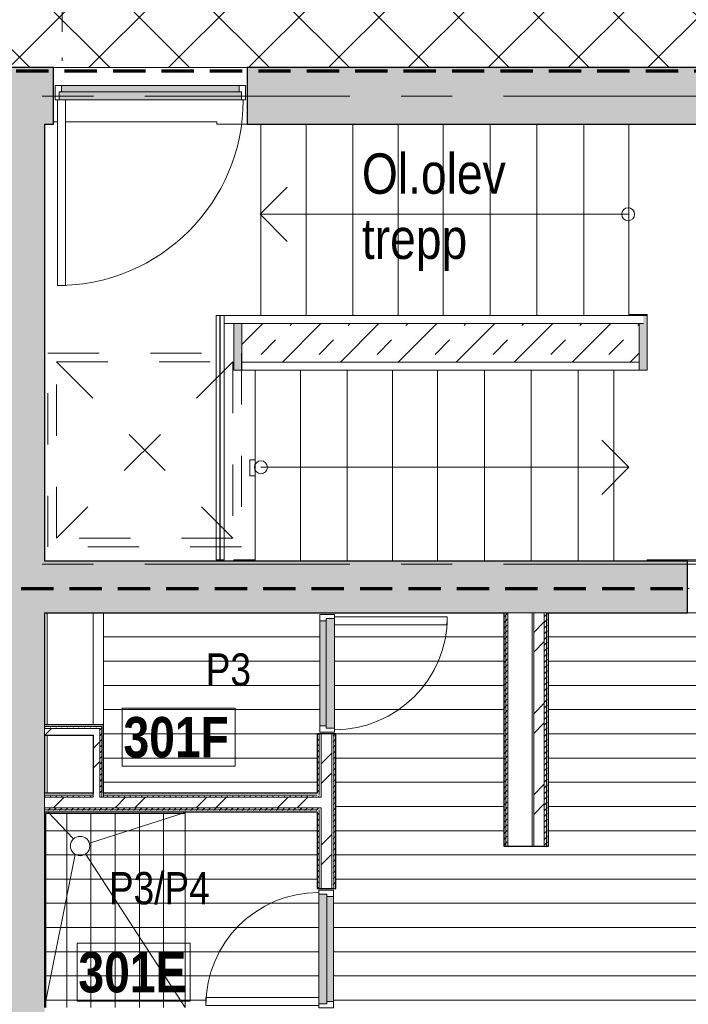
# Model space of a CAD drawing. Header units: millimetres. Extents: x -2764 to 55441, y -2158 to 22251.
# Tile 48 of 70: x 24008 to 28151, y 4775 to 10874. Entities that reach past the tile are written whole.
import ezdxf

# ---------------------------------------------------------------- set-up
doc = ezdxf.new("R2010")
doc.units = ezdxf.units.MM
for name, pattern in [('EST_Dash_2_1_', [300, 200, -100]), ('Grid Line 1_2_', [2222.5, 1270, -317.5, 317.5, -317.5]), ('IMPORT-Dash', [635, 317.5, -317.5]), ('Overhead', [396.875, 238.125, -158.75])]:
    doc.linetypes.add(name, pattern=pattern)
for name, color, linetype, lineweight, true_color in [('_ hall', 9, 'Continuous', 9, 0x808080), ('Color Fill-1', 7, 'Continuous', 9, 0xba7474), ('Color Fill-2', 9, 'Continuous', 9, 0x808080), ('Color Fill-4', 7, 'Continuous', 9, 0xab8450), ('Cut Pattern-1', 7, 'Continuous', 25, 0x787878), ('Cut Pattern-2', 7, 'Continuous', 9, 0x787878), ('Detail Items-2', 9, 'Continuous', 9, 0x808080), ('Doors-1', 7, 'Continuous', 9, 0x7da2b7), ('Doors-3', 7, 'Continuous', 9, 0x646464), ('Railings-1', 7, 'Continuous', 9, 0xbd9e5e), ('Room Tags-1', 7, 'Continuous', 9, 0x800000), ('SMA_Tuletõkkesektsioon', 1, 'EST_Dash_2_1_', 70, 0xff0000), ('Text Notes-2', 9, 'Continuous', 9, 0x808080), ('Trapp_punktiir', 9, 'IMPORT-Dash', 9, 0x808080)]:
    doc.layers.add(name, color=color, linetype=linetype, lineweight=lineweight, true_color=true_color)
for name, color, linetype, lineweight in [('_Beyond_', 7, 'Continuous', 9), ('_Overhead_', 7, 'Overhead', 9), ('Common Edges', 7, 'Continuous', 9), ('Cut Pattern-3', 7, 'Continuous', 9), ('Doors', 7, 'Continuous', 9), ('Doors-2', 7, 'Continuous', 18), ('Floors', 7, 'Continuous', 9), ('Generic Models', 7, 'Continuous', 9), ('Grids-1', 7, 'Grid Line 1_2_', 9), ('Plan Swing', 7, 'Continuous', 9), ('Railings', 7, 'Continuous', 9), ('Rails', 7, 'Continuous', 9), ('Room Tags', 7, 'Continuous', 9), ('Stairs', 7, 'Continuous', 9), ('Thin Lines', 7, 'Continuous', 9), ('Walls', 7, 'Continuous', 9), ('Walls-1', 7, 'Continuous', 25)]:
    doc.layers.add(name, color=color, linetype=linetype, lineweight=lineweight)
doc.styles.add('Swis721 Cn BT', font='swissc.ttf', dxfattribs={"height": 250})
doc.styles.add('Swis721 Cn BT_1', font='swissc.ttf', dxfattribs={"height": 200})
doc.styles.add('Swis721 Cn BT_B', font='swisscb.ttf', dxfattribs={"height": 250})
pattern_1 = [(45, (0, 0), (0, 35.35534), [25, -25])]
pattern_2 = [(45, (0, 0), (-251.447, 251.447), []), (45, (0, 381), (-251.447, 251.447), [])]
pattern_3 = [(0, (0, 0), (0, 150), [])]

# ---------------------------------------------------------------- blocks, each defined once
blk = doc.blocks.new('SMA_D01_ 1-poolne - SU-P-01 - 1200x2100 EI 3 korrus-2306023-3 Korruse põrandate  plaan')
at = {"layer": 'Doors-1'}
for points in [[(-86.9, 25), (-565, 25), (-565, -25), (565, -25), (565, 25), (525, 25)], [(-550, -25), (-550, -65), (550, -65), (550, -25), (-411.7, -25)]]:
    blk.add_hatch(color=256, dxfattribs=at).paths.add_polyline_path(points, flags=0)
at = {"layer": 'Doors'}
for p, q in [((525, 25), (-565, 25)), ((-550, -25), (550, -25)), ((550, -65), (-550, -65))]:
    blk.add_line(p, q, dxfattribs=at)
at = {"layer": 'Doors-2'}
for p, q in [((575, 1175), (525, 1175)), ((525, 1175), (525, 25)), ((575, 25), (575, 1175)), ((-565, 25), (-590, 25)), ((-590, 25), (-590, -65)), ((-565, -25), (-565, 25)), ((525, 25), (575, 25)), ((565, 25), (565, -25)), ((590, 25), (575, 25)), ((590, -65), (590, 25)), ((-550, -25), (-565, -25)), ((-550, -65), (-550, -25)), ((565, -25), (550, -25)), ((550, -25), (550, -65)), ((-590, -65), (-550, -65)), ((550, -65), (590, -65))]:
    blk.add_line(p, q, dxfattribs=at)
at = {"layer": 'Plan Swing'}
blk.add_arc((575, 25), 1150, 90, 180, dxfattribs=at)
blk = doc.blocks.new('SMA_D01_ 1-poolne - SU-P-04 - 750x2100-2125876-3 Korruse põrandate  plaan')
at = {"layer": 'Doors-3'}
for points in [[(340, -48), (340, 2), (-340, 2), (-340, -48), (325, -48)], [(325, 42), (-325, 42), (-325, 2), (325, 2)]]:
    blk.add_hatch(color=256, dxfattribs=at).paths.add_polyline_path(points, flags=0)
at = {"layer": 'Doors'}
for p, q in [((-325, 42), (325, 42)), ((325, 2), (-325, 2)), ((-340, -48), (300, -48))]:
    blk.add_line(p, q, dxfattribs=at)
at = {"layer": 'Doors-2'}
for p, q in [((-365, -48), (-365, 42)), ((-365, 42), (-325, 42)), ((-340, 2), (-340, -48)), ((-325, 2), (-340, 2)), ((-325, 42), (-325, 2)), ((325, 2), (325, 42)), ((325, 42), (365, 42)), ((340, 2), (325, 2)), ((340, -48), (340, 2)), ((365, 42), (365, -48)), ((-340, -48), (-365, -48)), ((300, -48), (350, -48)), ((300, -748), (300, -48)), ((350, -48), (350, -748)), ((365, -48), (350, -48)), ((350, -748), (300, -748))]:
    blk.add_line(p, q, dxfattribs=at)
at = {"layer": 'Plan Swing'}
blk.add_arc((350, -48), 700, 180, 270, dxfattribs=at)
blk = doc.blocks.new('Generic Models 9 - Generic Models 27-1786597-3 Korruse põrandate  plaan')
at = {"layer": 'Generic Models'}
for p, q in [((25433.9, 8147.4), (25467.6, 8147.4)), ((25433.9, 8147.4), (25433.9, 8047.4)), ((25467.6, 8047.4), (25433.9, 8047.4)), ((29271, 7520), (28146, 7520)), ((29346, 7520), (29321, 7520)), ((29855.7, 7527.8), (29855.7, 7520))]:
    blk.add_line(p, q, dxfattribs=at)
blk = doc.blocks.new('Generic Models 10 - Generic Models 27-1786654-3 Korruse põrandate  plaan')
at = {"layer": 'Generic Models'}
for p, q in [((24218.2, 10241.8), (24243.2, 10241.8)), ((24293.2, 10241.8), (25229.9, 10241.8)), ((25229.9, 10241.8), (25229.9, 10227.1)), ((25418.2, 10227.1), (25229.9, 10227.1)), ((25501.8, 9041.8), (25501.8, 10227.1)), ((25229.9, 7527.8), (25229.9, 7520)), ((25334.9, 7527.8), (25334.9, 7520)), ((25334.9, 7527.8), (25467.6, 7527.8))]:
    blk.add_line(p, q, dxfattribs=at)
blk = doc.blocks.new('Generic Models 29 - Generic Models 27-1787128-3 Korruse põrandate  plaan')
at = {"layer": '_Beyond_'}
for p, q in [((29985, 10213.8), (29985, 8969.6)), ((27783.1, 9048.5), (27895.7, 9048.5)), ((27895.7, 9042.2), (27895.7, 9048.5)), ((27690.4, 7520), (27690.4, 8703)), ((29985, 8689.6), (29985, 7773.8)), ((29271, 7527.8), (27895.7, 7527.8)), ((27895.7, 7520), (27895.7, 7527.8)), ((29927.2, 7527.8), (29321, 7527.8)), ((29985, 7527.8), (29977.2, 7527.8))]:
    blk.add_line(p, q, dxfattribs=at)
blk = doc.blocks.new('Railing - Railing-1787193-3 Korruse põrandate  plaan')
at = {"layer": 'Rails'}
for p, q in [((25384.3, 8753), (27845.7, 8753)), ((25384.3, 8703), (25384.3, 8753)), ((27845.7, 8753), (27845.7, 8703)), ((25384.3, 8703), (27845.7, 8703))]:
    blk.add_line(p, q, dxfattribs=at)
blk = doc.blocks.new('Railing - Railing-1787207-3 Korruse põrandate  plaan')
at = {"layer": 'Rails'}
for p, q in [((25275.7, 8991.8), (25275.7, 9041.8)), ((27873.7, 9041.8), (25275.7, 9041.8)), ((27873.7, 8991.8), (25275.7, 8991.8))]:
    blk.add_line(p, q, dxfattribs=at)
blk = doc.blocks.new('Railing - Railing-1793572-3 Korruse põrandate  plaan')
at = {"layer": 'Railings-1'}
blk.add_hatch(color=256, dxfattribs=at).paths.add_polyline_path([(25384.3, 8703), (25384.2, 8991.8), (25334.9, 8991.8), (25334.9, 8703), (25384.2, 8703)], flags=0)
at = {"layer": 'Rails'}
for p, q in [((25334.9, 8991.8), (25334.9, 8703)), ((25384.9, 8753), (25384.9, 8991.8)), ((25384.2, 8703), (25334.9, 8703))]:
    blk.add_line(p, q, dxfattribs=at)
blk = doc.blocks.new('Railing - Railing-1793594-3 Korruse põrandate  plaan')
at = {"layer": 'Railings-1'}
blk.add_hatch(color=256, dxfattribs=at).paths.add_polyline_path([(27895.7, 8703), (27895.7, 9041.8), (27873.1, 9041.8), (27873.1, 8991.8), (27845.7, 8991.8), (27845.7, 8703), (27879.6, 8703)], flags=0)
at = {"layer": 'Rails'}
for p, q in [((27873.1, 9041.8), (27895.7, 9041.8)), ((27895.7, 9041.8), (27895.7, 8703)), ((27845.7, 8753), (27845.7, 8991.8)), ((27895.7, 8703), (27845.7, 8703))]:
    blk.add_line(p, q, dxfattribs=at)
blk = doc.blocks.new('Railing - Railing-2228385-3 Korruse põrandate  plaan')
at = {"layer": 'Rails'}
for p, q in [((25224.9, 9041.8), (25248.6, 9041.8)), ((25224.9, 9041.8), (25224.9, 7527.8)), ((25248.4, 9041.8), (25248.4, 7527.8)), ((25248.4, 9041.8), (25251.4, 9041.8)), ((25251.2, 9041.8), (25274.9, 9041.8)), ((25251.4, 7527.8), (25251.4, 9041.8)), ((25274.9, 7527.8), (25274.9, 9041.8)), ((25248.6, 7527.8), (25224.9, 7527.8)), ((25251.4, 7527.8), (25248.4, 7527.8)), ((25274.9, 7527.8), (25251.2, 7527.8))]:
    blk.add_line(p, q, dxfattribs=at)
blk = doc.blocks.new('1_0 Room Tag - 2_5mm Nr-411650-3 Korruse põrandate  plaan')
at = {"layer": 'Room Tags'}
for p, q in [((3.5, 1.8), (-3.5, 1.8)), ((-3.5, 1.8), (-3.5, -1.8)), ((3.5, 1.8), (3.5, -1.8)), ((3.5, -1.8), (-3.5, -1.8))]:
    blk.add_line(p, q, dxfattribs=at)

msp = doc.modelspace()

# ---------------------------------------------------------------- hatches: boundary and pattern name
at = {"layer": 'Color Fill-1'}
h = msp.add_hatch(dxfattribs=at)
h.set_pattern_fill('FP_37', color=256, style=0, pattern_type=2)
h.set_pattern_definition([(45, (0, 0), (-179.6051, 179.6051), []), (45, (179.6, 0), (-179.6051, 179.6051), [127, -127])])
h.paths.add_polyline_path([(29346, 7360), (29346, 7520), (29321, 7520), (29321, 7370), (29336, 7370), (29336, 7360)], flags=0)
h.paths.add_polyline_path([(28156, 7360), (28156, 7370), (29271, 7370), (29271, 7520), (28146, 7520), (28146, 7360)], flags=0)
h.paths.add_polyline_path([(29855.7, 7520), (30128.5, 7520), (30128.5, 7522.8), (30166, 7522.8), (30165.1, 7648.8), (30066, 7648.8), (30066, 7748.8), (30010, 7748.8), (30010, 7527.4), (29977.2, 7527.4), (29977.2, 7522.8), (29927.2, 7522.8), (29927.2, 7527.8), (29855.7, 7527.8)], flags=0)
h.paths.add_polyline_path([(30128.5, 7653.8), (30161, 7653.8), (30161, 7743.8), (30071, 7743.8), (30071, 7653.8)], flags=0)
h.paths.add_polyline_path([(29985, 7773.8), (30166, 7773.8), (30165.7, 8689.6), (29985, 8689.6), (29985, 7822.1)], flags=0)
h.paths.add_polyline_path([(27467.6, 8753), (27845.7, 8753), (27845.7, 8991.8), (25384.9, 8991.8), (25384.9, 8753), (27460.4, 8753)], flags=0)
h.paths.add_polyline_path([(30015.7, 8969.6), (30166, 8969.6), (30166, 10213.8), (29985, 10213.8), (29985, 8969.6)], flags=0)
h.paths.add_polyline_path([(30163.1, 10227.1), (30166, 10227.2), (30166, 10402.1), (30163.1, 10402.1), (30163.1, 10227.3)], flags=0)
at = {"layer": 'Color Fill-2'}
h = msp.add_hatch(dxfattribs=at)
h.set_pattern_fill('FP_38', color=256, style=0, pattern_type=2)
h.set_pattern_definition(pattern_3)
h.paths.add_polyline_path([(32956.9, 4670.5), (32956.9, 4755), (33100.9, 4755), (33100.9, 4670.5), (33110.9, 4670.5), (33110.9, 4716), (33990.9, 4716), (33990.9, 4670.5), (34000.9, 4670.5), (34000.9, 4755), (35840.5, 4755), (35840.5, 6858.3), (35030.5, 6858.3), (35030.5, 7172.8), (30128.5, 7172.8), (30128.5, 7200), (30014.9, 7200), (30014.4, 5755), (29898.9, 5755), (29898.9, 6858.3), (29486.9, 6858.3), (29486.9, 7200), (29346, 7200), (29346, 7360), (29336, 7360), (29336, 7280), (28156, 7280), (28156, 7360), (28146, 7360), (28146, 7200), (27283.9, 7200), (27283.9, 5755), (27007.9, 5755), (27007.9, 7200), (25909.9, 7200), (25909.9, 7190), (25957.9, 7190), (25957.9, 7175), (26657.9, 7175), (26657.9, 7125), (25957.9, 7125), (25957.9, 6460), (25909.9, 6460), (25909.9, 6450), (25967.9, 6450), (25967.9, 5492.5), (25909.9, 5492.5), (25909.9, 5482.5), (25951.9, 5482.5), (25951.9, 4752.5), (25909.9, 4752.5), (25909.9, 4742.5), (25967.9, 4742.5), (25967.9, 4670.5), (25977.9, 4670.5), (25977.9, 4716), (26857.9, 4716), (26857.9, 4670.5), (26867.9, 4670.5), (26867.9, 4755), (27011.9, 4755), (27011.9, 4670.5), (27021.9, 4670.8), (27021.9, 4716), (27901.9, 4716), (27901.9, 4670.5), (27911.9, 4670.5), (27911.9, 4755), (32056.9, 4755), (32056.9, 4670.5), (32066.9, 4670.5), (32066.9, 4716), (32946.9, 4716), (32946.9, 4670.5)], flags=0)
h = msp.add_hatch(dxfattribs=at)
h.set_pattern_fill('FP_38', color=256, style=0, pattern_type=2)
h.set_pattern_definition(pattern_3)
h.paths.add_polyline_path([(24537.6, 6083), (25851.9, 6083), (25851.9, 6450), (25909.9, 6450), (25909.9, 6460), (25867.9, 6460), (25867.9, 7190), (25909.9, 7190), (25909.9, 7200), (24527.6, 7200), (24527.6, 6083)], flags=0)
h = msp.add_hatch(dxfattribs=at)
h.set_pattern_fill('FP_38', color=256, style=0, pattern_type=2)
h.set_pattern_definition(pattern_3)
h.paths.add_polyline_path([(25863.1, 4742.5), (25909.9, 4742.5), (25909.9, 4752.5), (25861.9, 4752.5), (25861.9, 4767.5), (25161.9, 4767.5), (25161.9, 4817.5), (25861.9, 4817.5), (25861.9, 5482.5), (25909.9, 5482.5), (25909.9, 5492.5), (25851.9, 5492.5), (25851.9, 5967), (24163.1, 5967), (24163.1, 4755), (24169.5, 4755), (24169.5, 5957.3), (25033.1, 5957.3), (25033.1, 4755), (25851.9, 4755), (25851.9, 4742.5), (25861.9, 4742.5)], flags=0)
at = {"layer": 'Color Fill-4'}
h = msp.add_hatch(dxfattribs=at)
h.set_pattern_fill('FP_39', color=256, style=0, pattern_type=2)
h.set_pattern_definition([(45, (0, 0), (-247.4874, 247.4874), []), (135, (0, 0), (-247.4874, -247.4874), [])])
h.paths.add_polyline_path([(15197.2, 10554.1), (15197.2, 10586.1), (16377.2, 10586.1), (16377.2, 10554.1), (16387.1, 10554.1), (16387.2, 10612.1), (18011.7, 10612.1), (18011.7, 10627.1), (20544, 10626.6), (20544, 10569.1), (20554, 10569.1), (20554, 10601.1), (21534, 10601.1), (21534, 10569.1), (21544, 10569.1), (21544, 10627.1), (23863.1, 10627.1), (24023.1, 10577.1), (29866, 10577.1), (29866, 10579.1), (30016, 10579.1), (30015.7, 11824.1), (29866, 11824.1), (29866, 11857.1), (27555.8, 11857.6), (27555.8, 11915.1), (27545.8, 11915.1), (27545.8, 11857.1), (27530.8, 11857.1), (27530.8, 10907.1), (27480.8, 10907.1), (27480.8, 11857.1), (26565.8, 11857.1), (26565.8, 11915.1), (26555.8, 11915.1), (26555.8, 11857.1), (21544, 11857.1), (21544, 11915.1), (21534, 11915.1), (21534, 11883.1), (20554, 11883.1), (20554, 11915.1), (20544, 11915.1), (20544, 11857.1), (15551.7, 11857.1), (15551.7, 11915.1), (15541.7, 11915.1), (15541.7, 11883.1), (14561.7, 11883.8), (14561.7, 11915.1), (14551.7, 11915.1), (14551.7, 11857.1), (9516.8, 11857.1), (9516.8, 11915.1), (9506.8, 11915.1), (9506.8, 11857.1), (8591.8, 11857.1), (8591.8, 10907.1), (8541.8, 10907.1), (8541.8, 11857.1), (8526.8, 11857.1), (8526.8, 11915.1), (8516.8, 11915.1), (8516.8, 11857.1), (5863.8, 11857.1), (5863.8, 10657.1), (12150.5, 10657.1), (12150.5, 10612.1), (15187.2, 10612.1), (15187.2, 10554.1)], flags=0)
at = {"layer": 'Cut Pattern-1'}
msp.add_hatch(color=256, dxfattribs=at).paths.add_polyline_path([(23862.2, 4349.6), (24163.1, 4349.6), (24163.1, 10577.1), (23863.1, 10577.1), (23862.2, 10536.1), (23846.4, 10536.1), (23848.3, 10511.1), (23843.1, 10511.1), (23843.1, 10337.5), (23862.2, 10337.5), (23862.2, 4423.1)], flags=0)
at = {"layer": 'Cut Pattern-2'}
h = msp.add_hatch(color=256, dxfattribs=at)
h.paths.add_polyline_path([(25418.2, 10227.1), (30163.1, 10227.1), (30163.1, 10577.1), (25418.2, 10577.1)], flags=0)
h.paths.add_polyline_path([(24163.1, 10227.1), (24218.2, 10227.1), (24218.2, 10577.1), (24163.1, 10577.1), (24163.1, 10241.8)], flags=0)
h = msp.add_hatch(color=256, dxfattribs=at)
h.paths.add_polyline_path([(24163.1, 7200), (28146, 7200), (28146, 7520), (24163.1, 7520), (24163.1, 7491.8)], flags=0)
h.paths.add_polyline_path([(30128.5, 7200), (30128.5, 7520), (29346, 7520), (29346, 7200), (30015.7, 7200)], flags=0)
h = msp.add_hatch(dxfattribs=at)
h.set_pattern_fill('FP_3', color=256, style=0, pattern_type=2)
h.set_pattern_definition(pattern_2)
h.paths.add_polyline_path([(27258.9, 5755), (27258.9, 7200), (27192.9, 7200), (27192.9, 5755)], flags=0)
h = msp.add_hatch(dxfattribs=at)
h.set_pattern_fill('FP_3', color=256, style=0, pattern_type=2)
h.set_pattern_definition(pattern_2)
h.paths.add_polyline_path([(24266.3, 6440.8), (24505.1, 6440.8), (24505.1, 6482.8), (24163.1, 6482.8), (24163.1, 6440.8), (24178.1, 6440.8)], flags=0)
h = msp.add_hatch(dxfattribs=at)
h.set_pattern_fill('FP_3', color=256, style=0, pattern_type=2)
h.set_pattern_definition(pattern_2)
h.paths.add_polyline_path([(24505.1, 6058), (24505.1, 6440.8), (24463.1, 6440.8), (24463.1, 6058)], flags=0)
h = msp.add_hatch(dxfattribs=at)
h.set_pattern_fill('FP_3', color=256, style=0, pattern_type=2)
h.set_pattern_definition(pattern_2)
h.paths.add_polyline_path([(25942.9, 4718), (25942.9, 4742.5), (25876.9, 4742.5), (25876.9, 4718), (25911.9, 4718)], flags=0)
h.paths.add_polyline_path([(25876.9, 5492.5), (25942.9, 5492.5), (25942.9, 6450), (25876.9, 6450), (25876.9, 5817.6)], flags=0)
h = msp.add_hatch(dxfattribs=at)
h.set_pattern_fill('FP_3', color=256, style=0, pattern_type=2)
h.set_pattern_definition(pattern_2)
h.paths.add_polyline_path([(24163.1, 5992), (25876.9, 5992), (25876.9, 6058), (24163.1, 6058)], flags=0)
at = {"layer": 'Cut Pattern-3'}
h = msp.add_hatch(dxfattribs=at)
h.set_pattern_fill('FP_1', color=256, style=0, pattern_type=2)
h.set_pattern_definition(pattern_1)
h.paths.add_polyline_path([(27007.9, 5755), (27020.4, 5755), (27020.4, 7200), (27007.9, 7200), (27007.9, 6514.8)], flags=0)
h = msp.add_hatch(dxfattribs=at)
h.set_pattern_fill('FP_1', color=256, style=0, pattern_type=2)
h.set_pattern_definition(pattern_1)
h.paths.add_polyline_path([(27020.4, 5755), (27032.9, 5755), (27032.9, 7200), (27020.4, 7200), (27020.4, 6514.8)], flags=0)
h = msp.add_hatch(dxfattribs=at)
h.set_pattern_fill('FP_1', color=256, style=0, pattern_type=2)
h.set_pattern_definition(pattern_1)
h.paths.add_polyline_path([(27271.4, 5755), (27271.4, 7200), (27258.9, 7200), (27258.9, 5755)], flags=0)
h = msp.add_hatch(dxfattribs=at)
h.set_pattern_fill('FP_1', color=256, style=0, pattern_type=2)
h.set_pattern_definition(pattern_1)
h.paths.add_polyline_path([(27283.9, 5755), (27283.9, 7200), (27271.4, 7200), (27271.4, 5755)], flags=0)
h = msp.add_hatch(dxfattribs=at)
h.set_pattern_fill('FP_1', color=256, style=0, pattern_type=2)
h.set_pattern_definition(pattern_1)
h.paths.add_polyline_path([(24163.1, 6482.8), (24517.6, 6482.8), (24517.6, 6495.3), (24163.1, 6495.3)], flags=0)
h = msp.add_hatch(dxfattribs=at)
h.set_pattern_fill('FP_1', color=256, style=0, pattern_type=2)
h.set_pattern_definition(pattern_1)
h.paths.add_polyline_path([(24505.1, 6058), (24517.6, 6058), (24517.6, 6482.8), (24505.1, 6482.8), (24505.1, 6070.5)], flags=0)
h = msp.add_hatch(dxfattribs=at)
h.set_pattern_fill('FP_1', color=256, style=0, pattern_type=2)
h.set_pattern_definition(pattern_1)
h.paths.add_polyline_path([(25864.4, 5492.5), (25863.7, 5979.5), (25851.9, 5979.5), (25851.9, 5492.5)], flags=0)
h.paths.add_polyline_path([(25864.4, 6070.5), (25864.4, 6450), (25851.9, 6450), (25851.9, 6070.5)], flags=0)
h = msp.add_hatch(dxfattribs=at)
h.set_pattern_fill('FP_1', color=256, style=0, pattern_type=2)
h.set_pattern_definition(pattern_1)
h.paths.add_polyline_path([(25955.4, 5492.5), (25955.4, 6450), (25942.9, 6450), (25942.9, 5492.5)], flags=0)
h = msp.add_hatch(dxfattribs=at)
h.set_pattern_fill('FP_1', color=256, style=0, pattern_type=2)
h.set_pattern_definition(pattern_1)
h.paths.add_polyline_path([(25967.9, 5492.5), (25967.9, 6450), (25955.4, 6450), (25955.4, 5492.5)], flags=0)
h = msp.add_hatch(dxfattribs=at)
h.set_pattern_fill('FP_1', color=256, style=0, pattern_type=2)
h.set_pattern_definition(pattern_1)
h.paths.add_polyline_path([(25851.9, 6070.5), (25851.9, 6083), (24527.6, 6083), (24527.6, 6070.5), (25543.9, 6070.5)], flags=0)
h.paths.add_polyline_path([(24178.1, 6070.5), (24463.1, 6070.5), (24463.1, 6083), (24163.1, 6083), (24163.1, 6070.5)], flags=0)
h = msp.add_hatch(dxfattribs=at)
h.set_pattern_fill('FP_1', color=256, style=0, pattern_type=2)
h.set_pattern_definition(pattern_1)
h.paths.add_polyline_path([(24527.6, 6058), (25864.4, 6058), (25864.4, 6070.5), (24527.6, 6070.5)], flags=0)
h.paths.add_polyline_path([(24178.1, 6058), (24463.1, 6058), (24463.1, 6070.5), (24163.1, 6070.5), (24163.1, 6058)], flags=0)
h = msp.add_hatch(dxfattribs=at)
h.set_pattern_fill('FP_1', color=256, style=0, pattern_type=2)
h.set_pattern_definition(pattern_1)
h.paths.add_polyline_path([(24163.1, 5979.5), (25864.4, 5979.5), (25864.4, 5992), (24163.1, 5992)], flags=0)
h = msp.add_hatch(dxfattribs=at)
h.set_pattern_fill('FP_1', color=256, style=0, pattern_type=2)
h.set_pattern_definition(pattern_1)
h.paths.add_polyline_path([(24163.1, 5967), (25851.9, 5967), (25851.9, 5979.5), (24163.1, 5979.5)], flags=0)
at = {"layer": 'Detail Items-2'}
h = msp.add_hatch(dxfattribs=at)
h.set_pattern_fill('FP_40', color=256, style=0, pattern_type=2)
h.set_pattern_definition([(0, (0, 0), (0, 150), []), (90, (0, 0), (-150, 9e-15), [])])
h.paths.add_polyline_path([(24169.5, 4755), (25033.1, 4755), (25033.1, 5957.3), (24169.5, 5957.3), (24169.5, 4763.5)], flags=0)
h.paths.add_polyline_path([(10966.9, 4843), (11830.5, 4843), (11830.5, 6067), (10966.9, 6067), (10966.9, 4855)], flags=0)
h.paths.add_polyline_path([(23843.1, 9287.1), (23843.1, 10487.1), (23048.7, 10487.1), (23048.7, 9287.1), (23627.5, 9287.1)], flags=0)
h.paths.add_polyline_path([(17869.5, 11973.1), (17893.9, 11973.1), (17893.9, 13052.1), (17051.2, 13052.1), (17051.2, 11973.1), (17799.4, 11973.1)], flags=0)
h.paths.add_polyline_path([(29822.7, 11973.1), (29866, 11973.1), (29866, 13052.1), (29066, 13052.1), (29066, 11973.1)], flags=0)
h.paths.add_polyline_path([(18516.9, 11973.1), (19057.4, 11973.1), (19057.4, 13052.1), (18213.9, 13052.1), (18213.9, 11973.1), (18504.5, 11973.1)], flags=0)
h.paths.add_polyline_path([(6379.3, 12009), (7077.4, 12009), (7077.4, 13052.1), (6213.8, 13052.1), (6213.8, 12009)], flags=0)

# ---------------------------------------------------------------- linework, layer by layer
at = {"layer": '_ hall'}
for p, q in [((24341.9, 5798.6), (24183.1, 5967)), ((24440.2, 5773.2), (25033.1, 5962.6)), ((25033.1, 5962.6), (25033.1, 4755)), ((24352.4, 5703.4), (24162, 4755)), ((25033.1, 4755), (24415.5, 5705.6))]:
    msp.add_line(p, q, dxfattribs=at)
msp.add_circle((24383.1, 5755), 60, dxfattribs=at)
at = {"layer": '_Overhead_'}
for p, q in [((24271.8, 13418.7), (24271.8, 10618.7)), ((25498.1, 9668.5), (25778.1, 9948.5)), ((25498.1, 9668.5), (25778.1, 9388.5)), ((27783.1, 8101.4), (27503.1, 8381.4)), ((27783.1, 8101.4), (27503.1, 7821.4))]:
    msp.add_line(p, q, dxfattribs=at)
at = {"layer": 'Common Edges'}
for p, q in [((27283.9, 7200), (27007.9, 7200)), ((27020.4, 5755), (27020.4, 7200)), ((27032.9, 5755), (27032.9, 7200)), ((27182.9, 5755), (27182.9, 7200)), ((27192.9, 5755), (27192.9, 7200)), ((27258.9, 5755), (27258.9, 7200)), ((27271.4, 5755), (27271.4, 7200)), ((24163.1, 6505.3), (24163.1, 6440.8)), ((24163.1, 6495.3), (24517.6, 6495.3)), ((24163.1, 6482.8), (24505.1, 6482.8)), ((24505.1, 6058), (24505.1, 6482.8)), ((24517.6, 6058), (24517.6, 6495.3)), ((25864.4, 6450), (25864.4, 6070.5)), ((25876.9, 6450), (25876.9, 6058)), ((25942.9, 6450), (25942.9, 5492.5)), ((25955.4, 6450), (25955.4, 5492.5)), ((24163.1, 6083), (24163.1, 5967)), ((24463.1, 6070.5), (24163.1, 6070.5)), ((24463.1, 6058), (24163.1, 6058)), ((24463.1, 6083), (24463.1, 6058)), ((25876.9, 6058), (24505.1, 6058)), ((24527.6, 6083), (24527.6, 6058)), ((25851.9, 6070.5), (24527.6, 6070.5)), ((25876.9, 5992), (24163.1, 5992)), ((25851.9, 5979.5), (24163.1, 5979.5)), ((25864.4, 5979.5), (25864.4, 5492.5)), ((25876.9, 5992), (25876.9, 5492.5))]:
    msp.add_line(p, q, dxfattribs=at)
at = {"layer": 'Floors'}
for p, q in [((24178.1, 7200), (24178.1, 6505.3)), ((29346, 7200), (28146, 7200)), ((24178.1, 6440.8), (24178.1, 6083)), ((24178.1, 5967), (24178.1, 5957.3))]:
    msp.add_line(p, q, dxfattribs=at)
at = {"layer": 'Grids-1'}
for p, q in [((336, 10400), (35503, 10400)), ((336, 7500), (35503, 7500))]:
    msp.add_line(p, q, dxfattribs=at)
at = {"layer": 'SMA_Tuletõkkesektsioon'}
for p, q in [((30187.1, 10554.1), (23987.1, 10554.1)), ((24017, 7350), (35817, 7350))]:
    msp.add_line(p, q, dxfattribs=at)
at = {"layer": 'Stairs'}
for p, q in [((25503.1, 10227.1), (25503.1, 9041.8)), ((25783.1, 10227.1), (25783.1, 9041.8)), ((26073.1, 10227.1), (26073.1, 9041.8)), ((26353.1, 10227.1), (26353.1, 9041.8)), ((26633.1, 10227.1), (26633.1, 9041.8)), ((26923.1, 10227.1), (26923.1, 9041.8)), ((27213.1, 10227.1), (27213.1, 9041.8)), ((27503.1, 10227.1), (27503.1, 9041.8)), ((27783.1, 10227.1), (27783.1, 9041.8)), ((25467.6, 7520), (25467.6, 8703)), ((25747.6, 7520), (25747.6, 8703)), ((26037.6, 7520), (26037.6, 8703)), ((26317.6, 7520), (26317.6, 8703)), ((26597.6, 7520), (26597.6, 8703)), ((26887.6, 7520), (26887.6, 8703)), ((27177.6, 7520), (27177.6, 8703)), ((27467.6, 7520), (27467.6, 8703))]:
    msp.add_line(p, q, dxfattribs=at)
at = {"layer": 'Thin Lines'}
for p, q in [((27778.1, 9668.5), (25498.1, 9668.5)), ((25503.1, 8101.4), (27783.1, 8101.4)), ((25033.1, 5957.3), (24169.5, 5957.3)), ((24169.5, 5957.3), (24169.5, 4755)), ((25033.1, 4755), (25033.1, 5957.3))]:
    msp.add_line(p, q, dxfattribs=at)
for centre in [(27778.1, 9668.5), (25503.1, 8101.4)]:
    msp.add_circle(centre, 40, dxfattribs=at)
at = {"layer": 'Trapp_punktiir'}
for p, q in [((24183.1, 8807.8), (25383.1, 8807.8)), ((24183.1, 7607.8), (24183.1, 8807.8)), ((25383.1, 8807.8), (25383.1, 7607.8)), ((24237.1, 8753.8), (25329.1, 8753.8)), ((24237.1, 7661.8), (24237.1, 8753.8)), ((24237.1, 8753.8), (25329.1, 7661.8)), ((25329.1, 8753.8), (24237.1, 7661.8)), ((25329.1, 8753.8), (25329.1, 7661.8)), ((25329.1, 7661.8), (24237.1, 7661.8)), ((25383.1, 7607.8), (24183.1, 7607.8))]:
    msp.add_line(p, q, dxfattribs=at)
at = {"layer": 'Walls'}
for p, q in [((24218.2, 10577.1), (25418.2, 10577.1)), ((24463.1, 6505.3), (24463.1, 7200)), ((24527.6, 7200), (24527.6, 6505.3))]:
    msp.add_line(p, q, dxfattribs=at)
at = {"layer": 'Walls-1'}
for p, q in [((24218.2, 10577.1), (23843.1, 10577.1)), ((24218.2, 10227.1), (24218.2, 10577.1)), ((29866, 10577.1), (25418.2, 10577.1)), ((25418.2, 10577.1), (25418.2, 10227.1)), ((24163.1, 10227.1), (24218.2, 10227.1)), ((24163.1, 10227.1), (24163.1, 7520)), ((25418.2, 10227.1), (29866, 10227.1)), ((28146, 7520), (24163.1, 7520)), ((28146, 7200), (28146, 7520)), ((24163.1, 7200), (27007.9, 7200)), ((24163.1, 7200), (24163.1, 6505.3)), ((27007.9, 7200), (27007.9, 5755)), ((27283.9, 7200), (28146, 7200)), ((27283.9, 5755), (27283.9, 7200)), ((24527.6, 6505.3), (24163.1, 6505.3)), ((24527.6, 6083), (24527.6, 6505.3)), ((24163.1, 6440.8), (24163.1, 6083)), ((24163.1, 6440.8), (24463.1, 6440.8)), ((24463.1, 6440.8), (24463.1, 6083)), ((25967.9, 6450), (25851.9, 6450)), ((25851.9, 6450), (25851.9, 6083)), ((25967.9, 5492.5), (25967.9, 6450)), ((24463.1, 6083), (24163.1, 6083)), ((25851.9, 6083), (24527.6, 6083)), ((24163.1, 5967), (24163.1, 4755)), ((24163.1, 5967), (25851.9, 5967)), ((25851.9, 5967), (25851.9, 5492.5)), ((27007.9, 5755), (27283.9, 5755)), ((25851.9, 5492.5), (25967.9, 5492.5))]:
    msp.add_line(p, q, dxfattribs=at)

# ---------------------------------------------------------------- block references
at = {"layer": 'Doors'}
for name, p, rotation in [('SMA_D01_ 1-poolne - SU-P-01 - 1200x2100 EI 3 korrus-2306023-3 Korruse põrandate  plaan', (24818.2, 10402.1), 180), ('SMA_D01_ 1-poolne - SU-P-04 - 750x2100-2125876-3 Korruse põrandate  plaan', (25909.9, 6825), 90.0000000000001), ('SMA_D01_ 1-poolne - SU-P-04 - 750x2100-2125876-3 Korruse põrandate  plaan', (25909.9, 5117.5), 270.0000000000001)]:
    msp.add_blockref(name, p, dxfattribs=dict(at, rotation=rotation))
at = {"layer": 'Generic Models'}
for name in ['Generic Models 10 - Generic Models 27-1786654-3 Korruse põrandate  plaan', 'Generic Models 29 - Generic Models 27-1787128-3 Korruse põrandate  plaan', 'Generic Models 9 - Generic Models 27-1786597-3 Korruse põrandate  plaan']:
    msp.add_blockref(name, (0, 0), dxfattribs=at)
at = {"layer": 'Railings'}
for name in ['Railing - Railing-2228385-3 Korruse põrandate  plaan', 'Railing - Railing-1787207-3 Korruse põrandate  plaan', 'Railing - Railing-1793594-3 Korruse põrandate  plaan', 'Railing - Railing-1793572-3 Korruse põrandate  plaan', 'Railing - Railing-1787193-3 Korruse põrandate  plaan']:
    msp.add_blockref(name, (0, 0), dxfattribs=at)
at = {"layer": 'Room Tags', "xscale": 99.99999999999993, "yscale": 99.99999999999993, "zscale": 99.99999999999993}
for p in [(24993.8, 6429.9), (24714.4, 4974.1)]:
    msp.add_blockref('1_0 Room Tag - 2_5mm Nr-411650-3 Korruse põrandate  plaan', p, dxfattribs=at)

# ---------------------------------------------------------------- texts
at = {"layer": 'Room Tags', "char_height": 250, "width": 825.738, "attachment_point": 1, "style": 'Swis721 Cn BT_B'}
for s, insert in [('301F', (24651.7, 6554.4)), ('301E', (24372.3, 5098.5))]:
    msp.add_mtext(s, dxfattribs=dict(at, insert=insert))
at = {"layer": 'Room Tags-1', "char_height": 200, "attachment_point": 1, "style": 'Swis721 Cn BT_1'}
for s, insert, width in [('P3', (25161.1, 6948), 328.692), ('P3/P4', (24561.6, 5593.7), 745.569)]:
    msp.add_mtext(s, dxfattribs=dict(at, insert=insert, width=width))
at = {"layer": 'Text Notes-2', "char_height": 250, "attachment_point": 1, "style": 'Swis721 Cn BT'}
for s, insert, width in [('Ol.olev ', (26128.5, 10045.5), 1162.447), ('trepp', (26128.5, 9642), 785.654)]:
    msp.add_mtext(s, dxfattribs=dict(at, insert=insert, width=width))

doc.saveas('drawing.dxf')
